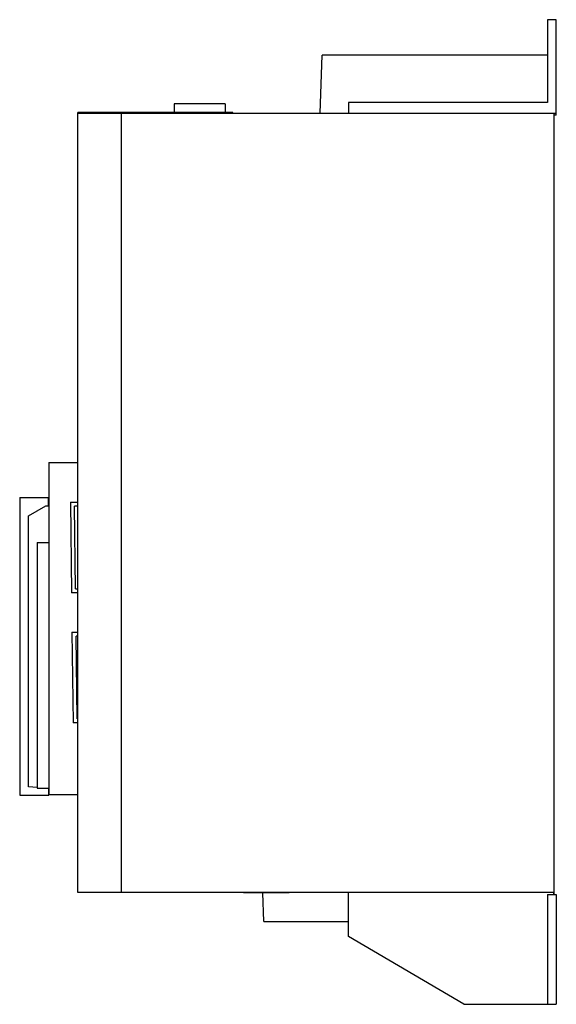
# Model space of a CAD drawing. Header units: millimetres. Extents: x 54 to 240, y 34 to 375.
import ezdxf

# ---------------------------------------------------------------- set-up
doc = ezdxf.new("R2010")
doc.units = ezdxf.units.MM
doc.header["$LTSCALE"] = 26.628909
doc.layers.get('0').update_dxf_attribs({"linetype": 'CONTINUOUS'})

msp = doc.modelspace()

# ---------------------------------------------------------------- linework, layer by layer
at = {"color": 7, "linetype": 'Continuous'}
for p, q in [((236.82, 374.76), (236.82, 346.05)), ((239.82, 374.76), (236.82, 374.76)), ((239.82, 341.75), (239.82, 374.76)), ((158.07, 342.44), (158.77, 362.45)), ((236.82, 362.45), (158.77, 362.45)), ((107.47, 345.64), (107.47, 342.64)), ((125.17, 345.64), (107.47, 345.64)), ((125.17, 345.64), (125.17, 342.64)), ((167.82, 346.05), (167.82, 342.44)), ((236.82, 346.05), (167.82, 346.05)), ((74.12, 72.45), (74.12, 342.64)), ((127.82, 342.64), (74.12, 342.64)), ((74.12, 342.44), (239.82, 342.44)), ((79.92, 342.44), (79.92, 342.64)), ((89.12, 342.44), (89.12, 72.45)), ((127.82, 342.44), (127.82, 342.64)), ((239.12, 71.75), (239.12, 342.44)), ((239.82, 341.75), (239.12, 341.75)), ((64.12, 221.45), (64.12, 106.45)), ((64.12, 221.45), (74.12, 221.45)), ((54.02, 209.3), (54.02, 106.15)), ((54.02, 209.3), (64.12, 209.3)), ((64.02, 206.41), (64.02, 209.3)), ((57.02, 202.91), (63.02, 206.41)), ((63.02, 206.41), (64.02, 206.41)), ((71.58, 207.61), (74.12, 207.64)), ((71.58, 207.61), (71.97, 176.21)), ((74.12, 206.24), (72.96, 206.23)), ((73.32, 177.63), (72.96, 206.23)), ((57.02, 109.02), (57.02, 202.91)), ((60.02, 193.65), (60.02, 108.65)), ((60.02, 193.65), (64.12, 193.65)), ((73.32, 177.63), (74.12, 177.64)), ((74.12, 176.24), (71.97, 176.21)), ((72.13, 162.61), (74.12, 162.64)), ((72.13, 162.61), (72.52, 131.22)), ((74.12, 161.24), (73.52, 161.23)), ((73.87, 132.63), (73.52, 161.23)), ((74.12, 131.24), (72.52, 131.22)), ((73.87, 132.63), (74.12, 132.64)), ((54.02, 106.15), (64.12, 106.15)), ((60.02, 108.86), (57.02, 109.02)), ((60.02, 108.65), (64.12, 108.65)), ((64.02, 108.65), (64.02, 106.15)), ((64.12, 106.45), (74.12, 106.45)), ((64.12, 106.43), (64.12, 106.15)), ((239.12, 72.46), (74.12, 72.45)), ((131.57, 72.35), (131.57, 72.45)), ((147.37, 72.35), (131.57, 72.35)), ((134.57, 72.35), (134.57, 72.45)), ((138.57, 62.45), (138.23, 72.35)), ((147.37, 72.35), (147.37, 72.45)), ((167.82, 57.25), (167.82, 72.45)), ((236.82, 71.75), (239.82, 71.75)), ((236.82, 71.75), (236.82, 33.75)), ((238.99, 71.75), (238.99, 72.45)), ((239.82, 71.75), (239.82, 33.75)), ((138.57, 62.45), (167.82, 62.45)), ((207.82, 33.75), (167.82, 57.25)), ((207.82, 33.75), (239.82, 33.75))]:
    msp.add_line(p, q, dxfattribs=at)

doc.saveas('drawing.dxf')
